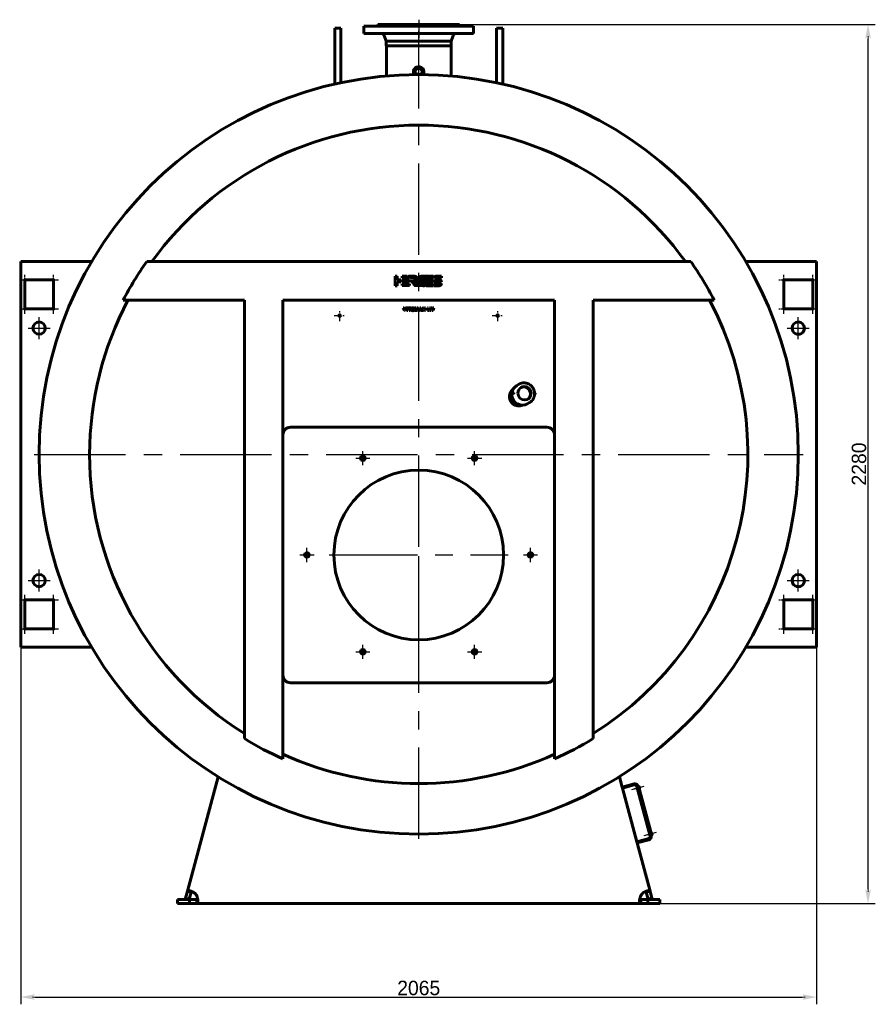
# Model space of a CAD drawing. Header units: millimetres. Extents: x 0 to 4976, y -187 to 841.
# Tile 4 of 6: x 2638 to 2934, y -187 to 154. Entities that reach past the tile are written whole.
import ezdxf

# ---------------------------------------------------------------- set-up
doc = ezdxf.new("R2010")
doc.units = ezdxf.units.MM
for name, pattern in [('CENTER_per1_scale0.019685', [1, 0.625, -0.125, 0.125, -0.125]), ('CENTER_per1_scale0.029528', [1.5, 0.9375, -0.1875, 0.1875, -0.1875]), ('CENTER_per1_scale0.078740', [4, 2.5, -0.5, 0.5, -0.5]), ('CENTER_per1_scale0.163386', [8.3, 5.1875, -1.0375, 1.0375, -1.0375]), ('CENTER_per1_scale0.236220', [12, 7.5, -1.5, 1.5, -1.5]), ('CENTER_per1_scale0.393701', [20, 12.5, -2.5, 2.5, -2.5]), ('CENTER_per1_scale0.629921', [32, 20, -4, 4, -4]), ('CENTER_per27_scale0.994347', [50.512821, 31.570513, -6.314103, 6.314103, -6.314103]), ('CENTER_per3_scale0.689565', [35.029906, 21.893691, -4.378738, 4.378738, -4.378738]), ('CENTER_per9_scale0.962380', [48.888889, 30.555556, -6.111111, 6.111111, -6.111111])]:
    doc.linetypes.add(name, pattern=pattern)
doc.styles.add('TextStyle_1', font='T-FLEX Type A.TTF', dxfattribs={"height": 5})
doc.dimstyles.new('DIM_ST_2', dxfattribs={"dimtxt": 5, "dimasz": 5, "dimexe": 2.5, "dimexo": 0, "dimtad": 1, "dimlfac": 7.5, "dimrnd": 0.01, "dimdsep": 46, "dimtxsty": 'TextStyle_1', "dimblk": 'Arrow_3_C7_Status', "dimcen": 0.09, "dimclrd": 7, "dimclre": 7, "dimclrt": 7, "dimazin": 0, "dimtfac": 1, "dimtdec": 0, "dimtmove": 0, "dimatfit": 0, "dimldrblk": 'NONE', "dimfxl": 1, "dimtvp": 1, "dimtolj": 1, "dimarcsym": 0})

# ---------------------------------------------------------------- blocks, each defined once
blk = doc.blocks.new('Arrow_3_C7_Status')
at = {"color": 7, "linetype": 'Continuous', "lineweight": 0}
blk.add_line((-1, 0), (-0.8, 0), dxfattribs=at)
at = {"color": 7}
blk.add_solid([(-1, -0.2), (0, 0), (-0.8, 0), (-1, 0.2)], dxfattribs=at)
blk = doc.blocks.new('*D9')
at = {"color": 7, "lineweight": -2}
for p, q in [((-137.67, -60.13), (-137.67, -186.86)), ((137.67, -60.13), (137.67, -186.86)), ((-132.67, -184.36), (132.67, -184.36))]:
    blk.add_line(p, q, dxfattribs=at)
at = {"layer": 'Defpoints', "color": 0}
for p in [(-137.67, -60.13), (137.67, -60.13), (137.67, -184.36)]:
    blk.add_point(p, dxfattribs=at)
at = {"color": 7, "lineweight": -2, "xscale": 5, "yscale": 5, "zscale": 5}
for p, rotation in [((-137.67, -184.36), 180), ((137.67, -184.36), 360)]:
    blk.add_blockref('Arrow_3_C7_Status', p, dxfattribs=dict(at, rotation=rotation))
at = {"color": 7, "insert": (0, -181.24), "char_height": 5, "attachment_point": 5, "style": 'TextStyle_1'}
blk.add_mtext('\\A1;2065{\\H0.5x;\\S^ ;}', dxfattribs=at)
blk = doc.blocks.new('_None')
blk = doc.blocks.new('*D10')
at = {"color": 7, "lineweight": -2}
for p, q in [((14.13, 152), (157.98, 152)), ((155.48, -147), (155.48, 147)), ((76.8, -152), (157.98, -152))]:
    blk.add_line(p, q, dxfattribs=at)
at = {"layer": 'Defpoints', "color": 0}
for p in [(14.13, 152), (155.48, 152), (76.8, -152)]:
    blk.add_point(p, dxfattribs=at)
at = {"color": 7, "lineweight": -2, "xscale": 5, "yscale": 5, "zscale": 5}
for p, rotation in [((155.48, 152), 90), ((155.48, -152), 270)]:
    blk.add_blockref('Arrow_3_C7_Status', p, dxfattribs=dict(at, rotation=rotation))
at = {"color": 7, "insert": (152.35, 0), "char_height": 5, "attachment_point": 5, "rotation": 90, "style": 'TextStyle_1'}
blk.add_mtext('\\A1;2280{\\H0.5x;\\S^ ;}', dxfattribs=at)
blk = doc.blocks.new('Проекция_2')
at = {"color": 7, "linetype": 'CENTER_per1_scale0.029528', "lineweight": 25}
blk.add_line((0, 153.6667), (0, 150.1333), dxfattribs=at)
at = {"color": 7, "linetype": 'CENTER_per1_scale0.393701', "lineweight": 25}
blk.add_line((0, 153.2667), (0, 147.2667), dxfattribs=at)
at = {"color": 7, "linetype": 'Continuous', "lineweight": 60}
for p, q in [((-29.0667, 143.2075), (-29.0667, 150.7267)), ((-26.9333, 150.7267), (-29.0667, 150.7267)), ((-26.9333, 143.2075), (-26.9333, 150.7267)), ((-19, 151.4667), (-19, 151.4667)), ((-19, 151.4667), (-19, 148.9333)), ((0, 151.4667), (-19, 151.4667)), ((-19, 151.4667), (-19, 148.9333)), ((-14.3333, 151.6), (-14.3333, 151.4667)), ((-14.3333, 151.6), (-14.3333, 151.6)), ((-14.3333, 151.6), (0, 151.6)), ((-14.3333, 151.6), (-14.3333, 151.4667)), ((-14.1333, 152), (-14.1333, 152)), ((-14.1333, 152), (-14.1333, 151.8)), ((-14.1333, 152), (0, 152)), ((-14.1333, 152), (-14.1333, 151.8)), ((0, 152), (14.1333, 152)), ((0, 151.6), (14.3333, 151.6)), ((0, 151.4667), (19, 151.4667)), ((14.1333, 151.8), (14.1333, 152)), ((14.3333, 151.4667), (14.3333, 151.6)), ((19, 148.9333), (19, 151.4667)), ((26.9333, 143.2075), (26.9333, 150.7267)), ((29.0667, 150.7267), (26.9333, 150.7267)), ((29.0667, 143.2075), (29.0667, 150.7267)), ((-19, 148.9333), (-19, 148.9333)), ((0, 148.9333), (-19, 148.9333)), ((-11.9428, 148.2002), (-11.22, 146.2667)), ((-11.9428, 148.2002), (-11.22, 146.2667)), ((0, 148.9333), (19, 148.9333)), ((11.22, 146.2667), (11.9428, 148.2002)), ((-29.0667, 131.4098), (-29.0667, 143.2075)), ((-26.9333, 131.8753), (-26.9333, 143.2075)), ((-11.22, 146.2667), (-11.22, 144.6667)), ((-11.22, 146.2667), (-11.22, 146.2667)), ((-11.22, 146.2667), (-11.22, 144.6667)), ((-11.22, 146.2667), (0, 146.2667)), ((-11.22, 144.6667), (-11.22, 144.6667)), ((-11.22, 144.6667), (0, 144.6667)), ((-11.2, 144.6667), (-11.2, 134.1883)), ((-11.2, 144.6667), (-11.2, 134.1883)), ((0, 146.2667), (11.22, 146.2667)), ((0, 144.6667), (11.22, 144.6667)), ((11.2, 134.1882), (11.2, 144.6667)), ((11.22, 144.6667), (11.22, 146.2667)), ((26.9333, 131.8753), (26.9333, 143.2075)), ((29.0667, 131.4098), (29.0667, 143.2075)), ((-1.8, 135.8153), (-1.8, 134.6543)), ((1.2098, 134.6611), (0.4371, 134.6659)), ((1.8, 134.6543), (1.8, 135.8153)), ((-137.6667, 70), (-113.1548, 70)), ((-137.6667, 70), (-137.6667, 66.8)), ((94.1134, 70), (-94.1134, 70)), ((113.1548, 70), (137.6667, 70)), ((137.6667, 66.8), (137.6667, 70)), ((-137.6667, 66.8), (-137.6667, -60.1333)), ((-8.0941, 61.6801), (-8.0941, 65.0139)), ((-8.0941, 65.0139), (-7.4265, 65.0117)), ((-7.4265, 65.0117), (-7.4265, 63.6808)), ((-5.6959, 65.0135), (-3.9476, 65.0135)), ((-5.6959, 64.3478), (-5.6959, 65.0135)), ((-3.9476, 65.0135), (-3.3937, 64.3592)), ((-2.9301, 64.364), (-3.4799, 65.0135)), ((-3.4799, 65.0135), (-1.8018, 65.0135)), ((1.5153, 65.0077), (2.2664, 65.0077)), ((3.8065, 65.0077), (5.0691, 65.0077)), ((5.0691, 65.0077), (5.0691, 64.34)), ((6.2255, 65.0068), (7.9058, 65.0068)), ((7.9058, 65.0068), (7.9058, 64.34)), ((137.6667, -60.1333), (137.6667, 66.8)), ((-136.3333, 63.6667), (-126.3333, 63.6667)), ((-136.3333, 53.6667), (-136.3333, 63.6667)), ((-126.3333, 63.6667), (-126.3333, 53.6667)), ((-7.4265, 61.6801), (-8.0941, 61.6801)), ((-7.4265, 63.6808), (-6.1096, 63.6808)), ((-6.1096, 63.0142), (-7.4265, 63.0142)), ((-7.4265, 63.0142), (-7.4265, 61.6801)), ((-6.1096, 63.6808), (-6.1096, 63.0142)), ((-3.3937, 64.3592), (-5.6959, 64.3478)), ((-5.6959, 63.0142), (-5.6959, 63.6799)), ((-5.6959, 63.6799), (-3.1832, 63.6799)), ((-3.1849, 63.0142), (-5.6959, 63.0142)), ((-5.6959, 61.6805), (-5.6959, 62.3463)), ((-5.6959, 62.3463), (-3.1832, 62.3463)), ((-3.1849, 61.6805), (-5.6959, 61.6805)), ((-3.1832, 63.6799), (-3.1849, 63.0142)), ((-3.1832, 62.3463), (-3.1849, 61.6805)), ((-1.6728, 64.364), (-2.9301, 64.364)), ((-1.6728, 64.3633), (-1.6728, 64.364)), ((-1.0928, 62.8066), (-1.5399, 63.3348)), ((5.0674, 61.6752), (2.5564, 61.6752)), ((2.7865, 62.3429), (5.0691, 62.3429)), ((3.0402, 63.0025), (3.2922, 63.6701)), ((5.0674, 63.0025), (3.0402, 63.0025)), ((3.2922, 63.6701), (5.0691, 63.6701)), ((5.0691, 64.34), (3.5458, 64.34)), ((5.0691, 63.6701), (5.0674, 63.0025)), ((5.0691, 62.3429), (5.0674, 61.6752)), ((5.3822, 62.3428), (7.8768, 62.3428)), ((5.3822, 61.6752), (5.3822, 62.3428)), ((7.0625, 61.6752), (5.3822, 61.6752)), ((5.4098, 63.6799), (6.2869, 63.6799)), ((7.9058, 64.34), (5.4114, 64.34)), ((6.9788, 63.0032), (6.2255, 63.0032)), ((6.2869, 63.6799), (6.3092, 63.6787)), ((6.3092, 63.6787), (7.0625, 63.6787)), ((6.993, 63.0025), (6.9788, 63.0032)), ((7.8781, 63.0025), (6.993, 63.0025)), ((126.3333, 63.6667), (136.3333, 63.6667)), ((126.3333, 53.6667), (126.3333, 63.6667)), ((136.3333, 63.6667), (136.3333, 53.6667)), ((-60.3333, 56.6667), (-102.2611, 56.6667)), ((-60.3333, -94.9604), (-60.3333, 56.6667)), ((-47, -101.9889), (-47, 56.6667)), ((47, 56.6667), (-47, 56.6667)), ((47, -101.9889), (47, 56.6667)), ((102.2611, 56.6667), (60.3333, 56.6667)), ((60.3333, -94.9604), (60.3333, 56.6667)), ((-126.3333, 53.6667), (-136.3333, 53.6667)), ((-5.3576, 53.9717), (-5.0367, 53.9717)), ((-4.9705, 53.0528), (-5.3576, 53.9717)), ((-5.0367, 53.9717), (-4.8562, 53.524)), ((-4.6372, 53.0528), (-4.9705, 53.0528)), ((-4.8562, 53.524), (-4.8307, 53.4565)), ((-4.8307, 53.4565), (-4.7997, 53.3669)), ((-4.7997, 53.3669), (-4.7756, 53.4407)), ((-4.7756, 53.4407), (-4.746, 53.5226)), ((-4.746, 53.5226), (-4.5669, 53.9717)), ((-4.2459, 53.9717), (-4.6372, 53.0528)), ((-4.5669, 53.9717), (-4.2459, 53.9717)), ((-4.1026, 53.0528), (-4.1026, 53.9717)), ((-4.1026, 53.9717), (-3.8065, 53.9717)), ((-3.8065, 53.0528), (-4.1026, 53.0528)), ((-3.8065, 53.9717), (-3.8065, 53.0528)), ((-3.6384, 53.7306), (-3.6384, 53.9717)), ((-3.6384, 53.9717), (-2.6934, 53.9717)), ((-3.3174, 53.7306), (-3.6384, 53.7306)), ((-3.3174, 53.0528), (-3.3174, 53.7306)), ((-3.0116, 53.0528), (-3.3174, 53.0528)), ((-3.0116, 53.7306), (-3.0116, 53.0528)), ((-2.6934, 53.7306), (-3.0116, 53.7306)), ((-2.6934, 53.9717), (-2.6934, 53.7306)), ((-1.3296, 53.9717), (-0.9191, 53.9717)), ((-1.3296, 53.0528), (-1.3296, 53.9717)), ((-1.0472, 53.0528), (-1.3296, 53.0528)), ((-1.021, 53.524), (-1.0554, 53.6521)), ((-1.0554, 53.6521), (-1.0486, 53.5185)), ((-1.0486, 53.5185), (-1.0472, 53.0528)), ((-0.8654, 53.0528), (-1.021, 53.524)), ((-0.9191, 53.9717), (-0.7772, 53.5281)), ((-0.645, 53.0528), (-0.8654, 53.0528)), ((-0.7303, 53.5267), (-0.594, 53.9717)), ((-0.4934, 53.524), (-0.645, 53.0528)), ((-0.594, 53.9717), (-0.1807, 53.9717)), ((-0.4562, 53.6549), (-0.4934, 53.524)), ((-0.4645, 53.5199), (-0.4562, 53.6549)), ((-0.4645, 53.0528), (-0.4645, 53.5199)), ((-0.1807, 53.0528), (-0.4645, 53.0528)), ((-0.1807, 53.9717), (-0.1807, 53.0528)), ((-0.0457, 53.0529), (0.3896, 53.9717)), ((0.2863, 53.0529), (-0.0457, 53.0529)), ((0.3593, 53.2209), (0.2863, 53.0529)), ((0.7795, 53.2209), (0.3593, 53.2209)), ((0.3896, 53.9717), (0.7574, 53.9717)), ((0.4489, 53.4317), (0.5701, 53.7306)), ((0.6913, 53.4317), (0.4489, 53.4317)), ((0.5701, 53.7306), (0.6913, 53.4317)), ((0.7574, 53.9717), (1.1928, 53.0529)), ((0.858, 53.0529), (0.7795, 53.2209)), ((1.1928, 53.0529), (0.858, 53.0529)), ((1.2341, 53.0528), (1.606, 53.535)), ((1.6032, 53.0528), (1.2341, 53.0528)), ((1.606, 53.535), (1.2795, 53.9717)), ((1.2795, 53.9717), (1.6529, 53.9717)), ((1.814, 53.3462), (1.6032, 53.0528)), ((1.6529, 53.9717), (1.814, 53.7196)), ((1.814, 53.7196), (1.9862, 53.9717)), ((2.0331, 53.0528), (1.814, 53.3462)), ((1.9862, 53.9717), (2.3568, 53.9717)), ((2.3568, 53.9717), (2.0207, 53.535)), ((2.0207, 53.535), (2.3926, 53.0528)), ((2.3926, 53.0528), (2.0331, 53.0528)), ((3.0029, 53.9717), (3.2991, 53.9717)), ((3.0029, 53.0528), (3.0029, 53.9717)), ((3.7289, 53.0528), (3.0029, 53.0528)), ((3.2991, 53.9717), (3.2991, 53.2801)), ((3.2991, 53.2801), (3.7289, 53.2801)), ((3.7289, 53.2801), (3.7289, 53.0528)), ((3.9961, 53.0528), (3.7729, 53.9717)), ((3.7729, 53.9717), (4.0912, 53.9717)), ((4.3529, 53.0528), (3.9961, 53.0528)), ((4.0912, 53.9717), (4.1724, 53.535)), ((4.1724, 53.535), (4.1876, 53.4468)), ((4.1876, 53.4468), (4.1986, 53.3683)), ((4.1986, 53.3683), (4.2096, 53.4344)), ((4.2096, 53.4344), (4.2234, 53.5047)), ((4.2234, 53.5047), (4.335, 53.9717)), ((4.335, 53.9717), (4.6711, 53.9717)), ((4.4604, 53.4634), (4.3529, 53.0528)), ((4.4976, 53.6673), (4.4845, 53.5646)), ((4.5134, 53.5653), (4.4976, 53.6673)), ((4.6422, 53.0528), (4.5375, 53.4661)), ((4.9962, 53.0528), (4.6422, 53.0528)), ((4.6711, 53.9717), (4.7276, 53.7114)), ((4.7965, 53.3724), (4.813, 53.4868)), ((4.813, 53.4868), (4.9026, 53.9717)), ((4.9026, 53.9717), (5.218, 53.9717)), ((5.218, 53.9717), (4.9962, 53.0528)), ((136.3333, 53.6667), (126.3333, 53.6667)), ((34.6764, 27.5877), (33.9293, 27.1563)), ((32.7391, 24.6239), (32.0264, 24.2124)), ((32.856, 24.6337), (32.7717, 24.6328)), ((32.9466, 24.4293), (32.9537, 24.2766)), ((40.0862, 24.0885), (40.2114, 24.1608)), ((40.1014, 24.5512), (40.1086, 24.3971)), ((40.1711, 24.6066), (40.1064, 24.608)), ((40.1759, 24.1525), (40.1196, 24.1617)), ((32.1385, 23.771), (32.0738, 23.7672)), ((37.5959, 20.8055), (38.3431, 21.2368)), ((-44.3333, 12.7333), (44.3333, 12.7333)), ((-136.3333, -47), (-126.3333, -47)), ((-136.3333, -57), (-136.3333, -47)), ((-126.3333, -47), (-126.3333, -57)), ((126.3333, -47), (136.3333, -47)), ((126.3333, -57), (126.3333, -47)), ((136.3333, -47), (136.3333, -57)), ((-126.3333, -57), (-136.3333, -57)), ((136.3333, -57), (126.3333, -57)), ((-137.6667, -60.1333), (-137.6667, -63.3333)), ((137.6667, -63.3333), (137.6667, -60.1333)), ((-113.1548, -63.3333), (-137.6667, -63.3333)), ((137.6667, -63.3333), (113.1548, -63.3333)), ((44.3333, -75.6667), (-44.3333, -75.6667)), ((-80.0338, -147.7807), (-69.4164, -108.1557)), ((69.4164, -108.1557), (70.3741, -111.7299)), ((74.4953, -110.6256), (70.3741, -111.7299)), ((70.4776, -112.1163), (70.3741, -111.7299)), ((74.5989, -111.012), (70.4776, -112.1163)), ((70.4776, -112.1163), (75.4469, -130.6621)), ((75.5327, -111.9213), (75.1463, -112.0248)), ((75.1463, -112.0248), (75.2568, -112.4369)), ((75.6431, -112.3334), (75.2568, -112.4369)), ((80.0396, -128.7413), (75.4154, -111.4834)), ((80.426, -128.6378), (75.8017, -111.3799)), ((75.8362, -111.5087), (76.0938, -111.4396)), ((75.8362, -111.5087), (80.3915, -128.509)), ((80.649, -128.4399), (76.0938, -111.4396)), ((76.1583, -111.5259), (76.1197, -111.5362)), ((76.2563, -111.5825), (76.4392, -112.265)), ((76.3827, -112.363), (76.344, -112.3734)), ((79.8118, -127.8913), (79.4255, -127.9948)), ((79.4255, -127.9948), (79.5359, -128.4069)), ((79.9223, -128.3034), (79.5359, -128.4069)), ((80.649, -128.4399), (80.3915, -128.509)), ((80.4375, -127.4959), (80.3988, -127.5062)), ((80.5355, -127.5524), (80.7184, -128.235)), ((80.6618, -128.333), (80.6232, -128.3434)), ((75.4469, -130.6621), (79.5682, -129.5578)), ((75.4469, -130.6621), (75.5504, -131.0484)), ((75.5504, -131.0484), (79.6717, -129.9441)), ((75.5504, -131.0484), (80.0338, -147.7807)), ((-80.6801, -150.1928), (-80.0338, -147.7807)), ((-78.7459, -148.1257), (-80.0338, -147.7807)), ((-79.3922, -150.5379), (-78.7459, -148.1257)), ((-78.7412, -148.1082), (-78.7459, -148.1257)), ((78.7459, -148.1257), (80.0338, -147.7807)), ((78.7459, -148.1257), (79.3922, -150.5379)), ((80.0338, -147.7807), (80.6801, -150.1928)), ((-83.4667, -150.6667), (-79.2934, -150.6667)), ((-83.4667, -152), (-83.4667, -150.6667)), ((-83.4667, -152), (-79.2934, -152)), ((-79.3922, -150.5379), (-80.6801, -150.1928)), ((-79.2934, -150.6667), (-76.7962, -150.6667)), ((-79.2934, -150.6667), (-79.2934, -152)), ((-79.2934, -152), (-76.7962, -152)), ((-76.7962, -150.6667), (-76.7962, -152)), ((76.7962, -152), (-76.7962, -152)), ((76.7962, -150.6667), (79.2934, -150.6667)), ((76.7962, -150.6667), (76.7962, -152)), ((76.7962, -152), (79.2934, -152)), ((83.4667, -150.6667), (79.2934, -150.6667)), ((79.2934, -150.6667), (79.2934, -152)), ((83.4667, -152), (79.2934, -152)), ((79.3922, -150.5379), (80.6801, -150.1928)), ((83.4667, -150.6667), (83.4667, -152))]:
    blk.add_line(p, q, dxfattribs=at)
at = {"color": 7, "linetype": 'CENTER_per3_scale0.689565', "lineweight": 25}
blk.add_line((0, 132.5216), (0, 149.8669), dxfattribs=at)
at = {"color": 7, "linetype": 'CENTER_per27_scale0.994347', "lineweight": 25}
for p, q in [((0, -129.6667), (0, 136.3333)), ((-133, 3.3333), (133, 3.3333))]:
    blk.add_line(p, q, dxfattribs=at)
at = {"color": 7, "linetype": 'CENTER_per1_scale0.019685', "lineweight": 25}
for p, q in [((-136.3333, 61.9333), (-136.3333, 65.4)), ((-126.3333, 61.9333), (-126.3333, 65.4)), ((126.3333, 61.9333), (126.3333, 65.4)), ((136.3333, 61.9333), (136.3333, 65.4)), ((-138.0667, 63.6667), (-134.6, 63.6667)), ((-128.0667, 63.6667), (-124.6, 63.6667)), ((124.6, 63.6667), (128.0667, 63.6667)), ((134.6, 63.6667), (138.0667, 63.6667)), ((-136.3333, 51.9333), (-136.3333, 55.4)), ((-126.3333, 51.9333), (-126.3333, 55.4)), ((126.3333, 51.9333), (126.3333, 55.4)), ((136.3333, 51.9333), (136.3333, 55.4)), ((-138.0667, 53.6667), (-134.6, 53.6667)), ((-128.0667, 53.6667), (-124.6, 53.6667)), ((124.6, 53.6667), (128.0667, 53.6667)), ((134.6, 53.6667), (138.0667, 53.6667)), ((-138.0667, -47), (-134.6, -47)), ((-136.3333, -48.7333), (-136.3333, -45.2667)), ((-128.0667, -47), (-124.6, -47)), ((-126.3333, -48.7333), (-126.3333, -45.2667)), ((124.6, -47), (128.0667, -47)), ((126.3333, -48.7333), (126.3333, -45.2667)), ((134.6, -47), (138.0667, -47)), ((136.3333, -48.7333), (136.3333, -45.2667)), ((-138.0667, -57), (-134.6, -57)), ((-136.3333, -58.7333), (-136.3333, -55.2667)), ((-128.0667, -57), (-124.6, -57)), ((-126.3333, -58.7333), (-126.3333, -55.2667)), ((124.6, -57), (128.0667, -57)), ((126.3333, -58.7333), (126.3333, -55.2667)), ((134.6, -57), (138.0667, -57)), ((136.3333, -58.7333), (136.3333, -55.2667))]:
    blk.add_line(p, q, dxfattribs=at)
at = {"color": 7, "linetype": 'CENTER_per1_scale0.078740', "lineweight": 25}
for p, q in [((-29.2667, 51.3347), (-25.4, 51.3347)), ((-27.3333, 49.4013), (-27.3333, 53.268)), ((25.4, 51.3347), (29.2667, 51.3347)), ((27.3333, 49.4013), (27.3333, 53.268))]:
    blk.add_line(p, q, dxfattribs=at)
at = {"color": 7, "linetype": 'CENTER_per1_scale0.629921', "lineweight": 25}
for p, q in [((-131.3333, 43.2), (-131.3333, 50.8)), ((131.3333, 43.2), (131.3333, 50.8)), ((-135.1333, 47), (-127.5333, 47)), ((127.5333, 47), (135.1333, 47)), ((-131.3333, -44.1333), (-131.3333, -36.5333)), ((131.3333, -44.1333), (131.3333, -36.5333)), ((-135.1333, -40.3333), (-127.5333, -40.3333)), ((127.5333, -40.3333), (135.1333, -40.3333))]:
    blk.add_line(p, q, dxfattribs=at)
at = {"color": 7, "linetype": 'CENTER_per1_scale0.236220', "lineweight": 25}
for p, q in [((-19.3333, -0.447), (-19.3333, 4.4863)), ((19.3333, -0.447), (19.3333, 4.4863)), ((-21.8, 2.0196), (-16.8667, 2.0196)), ((16.8667, 2.0196), (21.8, 2.0196)), ((-38.6667, -33.9333), (-38.6667, -29)), ((38.6667, -33.9333), (38.6667, -29)), ((-41.1333, -31.4667), (-36.2, -31.4667)), ((36.2, -31.4667), (41.1333, -31.4667)), ((-19.3333, -67.4196), (-19.3333, -62.4863)), ((19.3333, -67.4196), (19.3333, -62.4863)), ((-21.8, -64.953), (-16.8667, -64.953)), ((16.8667, -64.953), (21.8, -64.953))]:
    blk.add_line(p, q, dxfattribs=at)
at = {"color": 7, "linetype": 'CENTER_per9_scale0.962380', "lineweight": 25}
for p, q in [((0, -62.4667), (0, -0.4667)), ((-31, -31.4667), (31, -31.4667))]:
    blk.add_line(p, q, dxfattribs=at)
at = {"color": 7, "linetype": 'CENTER_per1_scale0.163386', "lineweight": 25}
for p, q in [((77.8804, -111.5131), (73.5917, -112.6622)), ((82.1595, -127.4831), (77.8708, -128.6322))]:
    blk.add_line(p, q, dxfattribs=at)
at = {"color": 7, "lineweight": 60, "flags": 128}
for points in [[(-1.8018, 65.0135), (-1.6988, 65.0112), (-1.6003, 65.0044), (-1.5063, 64.9932), (-1.4168, 64.9777), (-1.3318, 64.9582), (-1.2512, 64.9348), (-1.1749, 64.9075), (-1.1031, 64.8767), (-1.0142, 64.8301), (-0.9331, 64.7777), (-0.8596, 64.7198), (-0.7938, 64.6568), (-0.7356, 64.589), (-0.685, 64.5167), (-0.6419, 64.4404), (-0.6064, 64.3602), (-0.5782, 64.2768), (-0.5575, 64.1902), (-0.5442, 64.101), (-0.5381, 64.0095), (-0.5394, 63.9159), (-0.5478, 63.8208), (-0.5635, 63.7243), (-0.5863, 63.6269), (-0.6163, 63.529), (-0.6533, 63.4308)], [(0.0455, 64.2334), (0.0974, 64.3424), (0.1557, 64.4434), (0.2202, 64.5363), (0.2909, 64.6212), (0.3679, 64.698), (0.4511, 64.7667), (0.5404, 64.8271), (0.6359, 64.8794), (0.7375, 64.9233), (0.8452, 64.959), (0.959, 64.9863), (1.0789, 65.0052)], [(1.0789, 65.0052), (1.1173, 65.0084), (1.1467, 65.0074), (1.1676, 65.0017), (1.175, 64.9971), (1.1806, 64.9911), (1.1844, 64.9838), (1.1864, 64.975), (1.1856, 64.9531), (1.1787, 64.925), (1.1664, 64.8902)], [(1.433, 64.9604), (1.4388, 64.9738), (1.4464, 64.9845), (1.4557, 64.9928), (1.4662, 64.999), (1.49, 65.006), (1.5153, 65.0077)], [(2.2664, 65.0077), (2.2872, 65.0064), (2.3024, 65.0025), (2.3124, 64.9962), (2.3158, 64.9921), (2.318, 64.9875), (2.3198, 64.9766), (2.3182, 64.9636), (2.314, 64.9486), (2.3078, 64.9316)], [(2.5556, 64.9545), (2.5615, 64.9681), (2.5694, 64.9794), (2.579, 64.9886), (2.5898, 64.9957), (2.6142, 65.0047), (2.6398, 65.0077)], [(3.3868, 65.0077), (3.4078, 65.0064), (3.4231, 65.0019), (3.4336, 64.9946), (3.4371, 64.99), (3.4396, 64.9848), (3.4417, 64.9727), (3.4406, 64.9587), (3.4304, 64.9257)], [(5.4114, 64.34), (5.4296, 64.4204), (5.4522, 64.4958), (5.4791, 64.5659), (5.5104, 64.631), (5.5461, 64.6908), (5.5862, 64.7455), (5.6306, 64.7951), (5.6794, 64.8394), (5.7325, 64.8786), (5.79, 64.9125), (5.8517, 64.9413), (5.9179, 64.9649), (5.9883, 64.9832), (6.0631, 64.9963), (6.1421, 65.0042), (6.2255, 65.0068)], [(-2.4947, 63.1432), (-2.5111, 63.1589), (-2.5247, 63.1767), (-2.5321, 63.1967), (-2.5323, 63.2077), (-2.5298, 63.2192)], [(-2.5298, 63.2192), (-2.523, 63.2327), (-2.5143, 63.2414), (-2.5039, 63.2463), (-2.4924, 63.2484), (-2.4676, 63.2475), (-2.4433, 63.2459)], [(-1.7956, 63.2471), (-1.763, 63.249), (-1.7327, 63.2472), (-1.7045, 63.2413), (-1.6785, 63.2312), (-1.6546, 63.2168), (-1.6327, 63.1977), (-1.6129, 63.1739), (-1.5951, 63.1452)], [(-1.5399, 63.3348), (-1.5122, 63.3698), (-1.4806, 63.4109), (-1.4465, 63.4571), (-1.411, 63.5072), (-1.3755, 63.5601), (-1.3412, 63.6147), (-1.3124, 63.6644), (-1.2866, 63.7138), (-1.2647, 63.7621), (-1.2475, 63.8084), (-1.2361, 63.852), (-1.2317, 63.8857), (-1.2324, 63.9164)], [(-1.1128, 61.6813), (-1.1472, 61.6814), (-1.1781, 61.6849), (-1.206, 61.6917), (-1.2433, 61.7075), (-1.2763, 61.7295), (-1.3065, 61.7568), (-1.3355, 61.7887), (-1.3646, 61.8244), (-1.3953, 61.8633)], [(-0.2056, 61.7435), (-0.23, 61.772), (-0.2598, 61.8059), (-0.294, 61.8441), (-0.3316, 61.886), (-0.3714, 61.9307), (-0.4127, 61.9773), (-0.4542, 62.025), (-0.495, 62.073), (-0.534, 62.1205), (-0.5704, 62.1666), (-0.6029, 62.2105), (-0.6307, 62.2513), (-0.6527, 62.2882), (-0.6679, 62.3205), (-0.6727, 62.3346), (-0.6753, 62.3472), (-0.6757, 62.3582), (-0.6738, 62.3675)], [(-0.0337, 61.7847), (-0.0512, 61.7468), (-0.0693, 61.7178), (-0.0882, 61.6979), (-0.1081, 61.6873), (-0.1187, 61.6856), (-0.1296, 61.6863), (-0.1527, 61.6952), (-0.1693, 61.7067), (-0.1869, 61.7228), (-0.2056, 61.7435)], [(0.3068, 61.6818), (0.2771, 61.6828), (0.2541, 61.6871), (0.2372, 61.6948), (0.231, 61.6999), (0.2262, 61.706), (0.2207, 61.7209), (0.2205, 61.7398), (0.2251, 61.7627), (0.2343, 61.7898)], [(1.1145, 61.8463), (1.0963, 61.8066), (1.0768, 61.773), (1.0561, 61.7452), (1.0341, 61.723), (1.0107, 61.706), (0.9859, 61.694), (0.9597, 61.6865), (0.932, 61.6834)], [(1.4294, 61.6758), (1.3998, 61.6777), (1.3767, 61.6823), (1.3598, 61.69), (1.3536, 61.6951), (1.3488, 61.7011), (1.3454, 61.7079), (1.3434, 61.7157), (1.3431, 61.7342), (1.3478, 61.7568), (1.357, 61.7839)], [(2.2372, 61.8403), (2.219, 61.8006), (2.1995, 61.767), (2.1788, 61.7393), (2.1567, 61.717), (2.1333, 61.7001), (2.1086, 61.688), (2.0824, 61.6805), (2.0547, 61.6774)], [(6.2255, 63.0032), (6.1415, 63.0059), (6.062, 63.0139), (5.9868, 63.0272), (5.9159, 63.0458), (5.8495, 63.0697), (5.7875, 63.0989), (5.7298, 63.1334), (5.6766, 63.1732), (5.6278, 63.2182), (5.5833, 63.2684), (5.5434, 63.3239), (5.5078, 63.3847), (5.4766, 63.4507), (5.4499, 63.5219), (5.4276, 63.5983), (5.4098, 63.6799)], [(7.0625, 63.6787), (7.1464, 63.6761), (7.226, 63.6681), (7.3012, 63.6548), (7.372, 63.6362), (7.4384, 63.6123), (7.5004, 63.5831), (7.5581, 63.5486), (7.6113, 63.5089), (7.6601, 63.4639), (7.7046, 63.4137), (7.7446, 63.3582), (7.7801, 63.2975), (7.8113, 63.2316), (7.838, 63.1604), (7.8603, 63.084), (7.8781, 63.0025)], [(7.8768, 62.3428), (7.8586, 62.2623), (7.8361, 62.1869), (7.8091, 62.1166), (7.7778, 62.0515), (7.7421, 61.9916), (7.7021, 61.9368), (7.6577, 61.8872), (7.6089, 61.8428), (7.5558, 61.8036), (7.4983, 61.7696), (7.4365, 61.7408), (7.3703, 61.7172), (7.2999, 61.6988), (7.2251, 61.6857), (7.1459, 61.6778), (7.0625, 61.6752)], [(-2.5942, 53.5226), (-2.5926, 53.585), (-2.5877, 53.6418), (-2.5795, 53.6932), (-2.568, 53.7391), (-2.5533, 53.7795), (-2.5353, 53.8144), (-2.5141, 53.8438), (-2.4895, 53.8677)], [(-2.4613, 53.1486), (-2.4924, 53.1811), (-2.5194, 53.2177), (-2.5423, 53.2583), (-2.561, 53.3031), (-2.5794, 53.369), (-2.5905, 53.4422), (-2.5942, 53.5226)], [(-2.4895, 53.8677), (-2.4379, 53.9062), (-2.3876, 53.9371), (-2.3387, 53.9603), (-2.2912, 53.9758)], [(-2.0528, 53.0267), (-2.1407, 53.0301), (-2.2207, 53.0402), (-2.2927, 53.0571), (-2.3415, 53.0743), (-2.3859, 53.0952), (-2.4258, 53.12), (-2.4613, 53.1486)], [(-2.287, 53.5336), (-2.2835, 53.5889), (-2.2731, 53.6361), (-2.2556, 53.6753), (-2.2312, 53.7065)], [(-2.2333, 53.3291), (-2.2459, 53.3457), (-2.2568, 53.3648), (-2.266, 53.3865), (-2.2736, 53.4108), (-2.281, 53.4472), (-2.2855, 53.4881), (-2.287, 53.5336)], [(-2.0528, 53.2677), (-2.093, 53.2694), (-2.1292, 53.2745), (-2.1613, 53.2831), (-2.1827, 53.2917), (-2.2019, 53.3022), (-2.2187, 53.3147), (-2.2333, 53.3291)], [(-2.2312, 53.7065), (-2.2162, 53.7192), (-2.1992, 53.7303), (-2.18, 53.7396), (-2.1587, 53.7473), (-2.1271, 53.7549), (-2.0918, 53.7594), (-2.0528, 53.7609)], [(-2.0528, 53.7609), (-1.9963, 53.7575), (-1.9479, 53.7473), (-1.9078, 53.7303), (-1.8758, 53.7065)], [(-1.8751, 53.3298), (-1.8899, 53.3152), (-1.9069, 53.3026), (-1.9259, 53.292), (-1.9471, 53.2832), (-1.9786, 53.2746), (-2.0138, 53.2695), (-2.0528, 53.2677)], [(-1.6457, 53.1486), (-1.6812, 53.12), (-1.721, 53.0952), (-1.7653, 53.0743), (-1.814, 53.0571), (-1.8858, 53.0402), (-1.9654, 53.0301), (-2.0528, 53.0267)], [(-1.8758, 53.7065), (-1.8514, 53.6753), (-1.834, 53.6361), (-1.8235, 53.5889), (-1.82, 53.5336)], [(-1.82, 53.5336), (-1.8216, 53.4885), (-1.8261, 53.4479), (-1.8338, 53.4117), (-1.8415, 53.3875), (-1.851, 53.3657), (-1.8622, 53.3465), (-1.8751, 53.3298)], [(-1.6588, 53.9015), (-1.6246, 53.8696), (-1.5949, 53.8333), (-1.5698, 53.7924), (-1.5493, 53.7471), (-1.5333, 53.6974), (-1.5219, 53.6432), (-1.5151, 53.5844), (-1.5128, 53.5213)], [(-1.5128, 53.5213), (-1.5165, 53.4413), (-1.5276, 53.3684), (-1.546, 53.3027), (-1.5647, 53.2581), (-1.5876, 53.2176), (-1.6146, 53.1811), (-1.6457, 53.1486)], [(38.4172, 21.2809), (38.4204, 21.2828), (38.4975, 21.3314), (38.5732, 21.3821), (38.6476, 21.4347), (38.7206, 21.4893), (38.7921, 21.5458), (38.8621, 21.6042), (38.9306, 21.6644), (38.9975, 21.7264), (39.0628, 21.7902), (39.1263, 21.8557), (39.1882, 21.9229), (39.2483, 21.9917), (39.3066, 22.0621), (39.3631, 22.1341), (39.4177, 22.2075), (39.4704, 22.2824), (39.5212, 22.3587), (39.57, 22.4364), (39.6168, 22.5154), (39.6615, 22.5956), (39.7042, 22.677), (39.7447, 22.7595), (39.7832, 22.8431), (39.8195, 22.9278), (39.8536, 23.0134), (39.8855, 23.1), (39.9152, 23.1874), (39.9427, 23.2757), (39.9679, 23.3647), (39.9909, 23.4544), (40.0116, 23.5447), (40.0299, 23.6356), (40.046, 23.727), (40.0597, 23.8188), (40.0711, 23.9111), (40.0801, 24.0037), (40.0868, 24.0965), (40.0912, 24.1896), (40.0932, 24.2828), (40.0928, 24.3761), (40.0901, 24.4694), (40.085, 24.5627), (40.0776, 24.6559), (40.0678, 24.749), (40.0557, 24.8418), (40.0412, 24.9343), (40.0245, 25.0265), (40.0054, 25.1183), (39.984, 25.2097), (39.9603, 25.3005), (39.9344, 25.3907), (39.9062, 25.4803), (39.8757, 25.5692), (39.8431, 25.6573), (39.8082, 25.7447), (39.7712, 25.8311), (39.732, 25.9166), (39.6908, 26.0011), (39.6474, 26.0846), (39.6019, 26.167), (39.5544, 26.2482), (39.505, 26.3282), (39.4535, 26.407), (39.4001, 26.4844), (39.3448, 26.5605), (39.2876, 26.6351), (39.2286, 26.7083), (39.1678, 26.78), (39.1053, 26.8501), (39.0411, 26.9187), (38.9752, 26.9855), (38.9076, 27.0507), (38.8385, 27.1141), (38.7679, 27.1758), (38.6957, 27.2356), (38.6222, 27.2936), (38.5472, 27.3497), (38.4709, 27.4039), (38.3933, 27.456), (38.3145, 27.5062), (38.2345, 27.5543), (38.1533, 27.6004), (38.0711, 27.6444), (37.9878, 27.6862), (37.9036, 27.7259), (37.8185, 27.7634), (37.7325, 27.7987), (37.6457, 27.8318), (37.5581, 27.8626), (37.4699, 27.8911), (37.3811, 27.9174), (37.2916, 27.9413), (37.2017, 27.9629), (37.1113, 27.9822), (37.0205, 27.9992), (36.9294, 28.0138), (36.838, 28.026), (36.7464, 28.0358), (36.6546, 28.0433), (36.5628, 28.0483), (36.4709, 28.051), (36.4267, 28.0514)], [(32.6431, 25.8475), (32.5923, 25.8066), (32.4737, 25.7018), (32.3586, 25.5902), (32.2475, 25.4719), (32.1411, 25.3471), (32.04, 25.2162), (31.9447, 25.0794), (31.8557, 24.9371), (31.7734, 24.7898), (31.6985, 24.638), (31.6312, 24.4822), (31.5719, 24.323), (31.5209, 24.1611), (31.4785, 23.997), (31.4447, 23.8315), (31.4197, 23.6651), (31.4034, 23.4987), (31.3958, 23.3328), (31.3969, 23.168), (31.4063, 23.0051), (31.4239, 22.8445), (31.4493, 22.6869), (31.4823, 22.5327), (31.5223, 22.3824), (31.5691, 22.2363), (31.622, 22.0949), (31.6808, 21.9584), (31.7449, 21.827), (31.8138, 21.701), (31.8885, 21.5784), (31.9702, 21.4572), (32.059, 21.3381), (32.155, 21.2215), (32.2581, 21.1079), (32.3683, 20.9981), (32.4853, 20.8925), (32.6091, 20.7916), (32.7394, 20.6961), (32.8758, 20.6065), (33.0179, 20.5232), (33.1654, 20.4468), (33.3177, 20.3777), (33.4743, 20.3162), (33.6345, 20.2627), (33.7978, 20.2174), (33.9636, 20.1806), (34.1311, 20.1523), (34.2996, 20.1327), (34.4686, 20.1217), (34.6372, 20.1193), (34.805, 20.1252), (34.9711, 20.1394), (35.1351, 20.1615), (35.2963, 20.1912), (35.4543, 20.2283), (35.6085, 20.2721), (35.7586, 20.3225), (35.8211, 20.3467)], [(32.0199, 24.207), (32.0202, 24.212), (32.0279, 24.2877), (32.0402, 24.3667), (32.057, 24.4475), (32.0777, 24.5275), (32.1023, 24.6076), (32.1304, 24.6865), (32.1615, 24.7635), (32.1952, 24.8378), (32.2305, 24.9083), (32.2678, 24.9761), (32.3056, 25.0389), (32.3221, 25.064)], [(32.7613, 24.2509), (32.7647, 24.226), (32.7675, 24.2136), (32.771, 24.2022), (32.7748, 24.1926), (32.7788, 24.1854), (32.7864, 24.1787)], [(40.1062, 24.608), (40.0896, 24.6108), (40.0808, 24.6151)], [(40.1126, 24.1951), (40.0978, 24.1903), (40.091, 24.1854)], [(40.1064, 24.6078), (40.1061, 24.6079)], [(-77.458, -148.4708), (-77.5717, -148.3881), (-77.6873, -148.3085), (-77.8043, -148.2323), (-77.9256, -148.1574), (-78.0475, -148.0861), (-78.1694, -148.0187), (-78.2875, -147.9568), (-78.4048, -147.8987), (-78.5206, -147.8446), (-78.6381, -147.7929), (-78.7533, -147.7456), (-78.8655, -147.7027), (-78.9683, -147.6665), (-79.0679, -147.6344), (-79.1638, -147.6066), (-79.2585, -147.5825), (-79.3488, -147.563), (-79.4342, -147.5483), (-79.5113, -147.5388), (-79.5836, -147.5337), (-79.6509, -147.5331), (-79.7148, -147.5374), (-79.7732, -147.5465), (-79.826, -147.5605), (-79.8769, -147.5815), (-79.9212, -147.6084), (-79.9587, -147.6412), (-79.9906, -147.6813), (-80.0155, -147.7279), (-80.0338, -147.7807)], [(-78.5242, -147.8432), (-78.5582, -147.8565), (-78.5945, -147.8776), (-78.6279, -147.9044), (-78.6575, -147.9364), (-78.685, -147.9759), (-78.7086, -148.0204), (-78.729, -148.0708), (-78.7459, -148.1257)], [(-78.7459, -148.1257), (-78.7279, -148.068)], [(-76.7962, -152), (-76.7448, -151.9966), (-76.6971, -151.9865), (-76.6531, -151.9693), (-76.6117, -151.9442), (-76.574, -151.9115), (-76.5401, -151.8712), (-76.511, -151.8249), (-76.4853, -151.7715), (-76.4632, -151.7111), (-76.444, -151.6416), (-76.4285, -151.5649), (-76.4167, -151.4814), (-76.4089, -151.3978), (-76.4043, -151.3086), (-76.4029, -151.2142), (-76.4047, -151.1119), (-76.4099, -151.0046), (-76.4185, -150.8928), (-76.4298, -150.7819), (-76.4442, -150.6674), (-76.4617, -150.55), (-76.4829, -150.4265), (-76.5075, -150.3005), (-76.5354, -150.1727), (-76.5685, -150.036), (-76.6054, -149.898), (-76.6461, -149.7596), (-76.692, -149.6168), (-76.742, -149.4745), (-76.7962, -149.3333)], [(76.7962, -149.3333), (76.7448, -149.4669), (76.6971, -149.6016), (76.6531, -149.7368), (76.6117, -149.8759), (76.574, -150.0146), (76.5401, -150.1522), (76.511, -150.2837), (76.4853, -150.4134), (76.4632, -150.5405), (76.444, -150.6686), (76.4285, -150.7931), (76.4167, -150.9134), (76.4089, -151.0212), (76.4043, -151.1248), (76.4029, -151.2236), (76.4047, -151.3202), (76.4099, -151.4113), (76.4185, -151.4965), (76.4298, -151.5723), (76.4442, -151.6423), (76.4617, -151.7063), (76.4829, -151.7656), (76.5075, -151.8184), (76.5354, -151.8644), (76.5685, -151.9057), (76.6054, -151.9395), (76.6461, -151.9657), (76.692, -151.9849), (76.742, -151.9962), (76.7962, -152)], [(80.0338, -147.7807), (80.0173, -147.7319), (79.9951, -147.6885), (79.9671, -147.6504), (79.9322, -147.6168), (79.8908, -147.5889), (79.8431, -147.5666), (79.7908, -147.5505), (79.7326, -147.5395), (79.6686, -147.5338), (79.5965, -147.5332), (79.5184, -147.5381), (79.4347, -147.5483), (79.3519, -147.5624), (79.2645, -147.5811), (79.173, -147.6041), (79.0747, -147.6324), (78.9723, -147.6652), (78.8666, -147.7023), (78.7624, -147.742), (78.6556, -147.7855), (78.5467, -147.8328), (78.4329, -147.8853), (78.3175, -147.9416), (78.2013, -148.0016), (78.0778, -148.069), (77.9541, -148.1404), (77.8309, -148.2155), (77.7049, -148.2968), (77.5803, -148.382), (77.458, -148.4708)], [(78.7459, -148.1257), (78.727, -148.0651), (78.7037, -148.0102), (78.6751, -147.9603), (78.641, -147.9175), (78.6022, -147.883), (78.5577, -147.8563), (78.5245, -147.843)], [(-76.7962, -150.6667), (-76.7327, -150.6641), (-76.6736, -150.6558), (-76.6181, -150.641), (-76.5679, -150.6192), (-76.5245, -150.5907), (-76.4872, -150.5546), (-76.4658, -150.5261)], [(76.4658, -150.5255), (76.4876, -150.555), (76.5173, -150.5847), (76.5519, -150.6099), (76.5904, -150.6302), (76.6356, -150.6466), (76.6848, -150.6579), (76.7387, -150.6645), (76.7962, -150.6667)]]:
    blk.add_lwpolyline(points, dxfattribs=at)
at = {"color": 7, "linetype": 'Continuous', "lineweight": 60}
for centre, radius in [((0, 3.3333), 131.3333), ((-27.3333, 51.3347), 0.2667), ((27.3333, 51.3347), 0.2667), ((-131.3333, 47), 2.1333), ((-131.3333, -40.3333), 2.1333)]:
    blk.add_circle(centre, radius, dxfattribs=at)
for centre, radius, start, end in [((-14.3333, 151.8), 0.2, 270, 0), ((14.3333, 151.8), 0.2, 179.999995, 270), ((-13.1917, 147.7333), 1.3333, 20.496222, 64.158067), ((-13.1917, 147.7333), 1.3333, 20.496222, 64.158067), ((13.1917, 147.7333), 1.3333, 115.841933, 159.503778), ((0, 3.3333), 113.8667, 35.836914, 144.163086), ((0, 3.3333), 115.3333, 144.687569, 152.456123), ((0, 3.3333), 115.3333, 27.543877, 35.312431), ((-142.2826, 118.541), 153.1536, 338.248359, 339.493897), ((-244.5807, 156.1546), 262.3721, 338.920678, 339.660888), ((6380.3572, -2403.6031), 6839.0919, 158.84176881, 158.86948274), ((6355.3797, -2393.5145), 6811.1077, 158.84171276, 158.86954056), ((-16.9985, 71.8074), 20.7203, 338.519305, 340.686573), ((3.0133, -87.0971), 152.1053, 89.859309, 90.140691), ((55.9334, 44.2738), 56.0991, 158.309498, 159.041504), ((-136.3333, 63.6667), 0.0667, 0.000019, 180.000019), ((-136.3333, 63.6667), 0.0667, 180.000019, 270), ((-126.3333, 63.6667), 0.0667, 270, 179.999981), ((-35.0389, 34.0771), 43.6344, 39.55323, 41.768901), ((-1.9149, -49.3849), 112.6321, 89.939282, 90.268767), ((-1.6808, 63.9173), 0.4461, 16.136601, 88.979939), ((-23.7902, 43.7609), 29.4682, 37.511875, 41.132571), ((-1.9945, 63.8592), 0.7643, 4.291384, 13.778046), ((-0.8142, 124.8879), 63.2073, 269.729293, 270.270711), ((-2.3836, 64.1824), 1.8865, 313.174248, 336.51951), ((96.1169, 26.1282), 103.3525, 158.365009, 159.473658), ((-0.5156, 61.9076), 0.2263, 270.0192, 296.190847), ((0.5478, 89.666), 27.9852, 269.50648, 270.786649), ((-346.3694, 195.2855), 372.4733, 338.996839, 339.397698), ((1.713, 73.04), 11.3678, 268.570475, 271.722568), ((16.9104, 57.1015), 15.0651, 159.640342, 162.32636), ((126.3333, 63.6667), 0.0667, 0, 179.999981), ((126.3333, 63.6667), 0.0667, 179.999981, 270), ((136.3333, 63.6667), 0.0667, 0.000019, 179.999981), ((136.3333, 63.6667), 0.0667, 270, 0.000019), ((0, 3.3333), 113.8667, 152.070546, 180), ((0, 3.3333), 113.8667, 301.995961, 27.929454), ((-136.3333, 53.6667), 0.0667, 90, 180.000056), ((-136.3333, 53.6667), 0.0667, 180.000056, 0), ((-126.3333, 53.6667), 0.0667, 179.999981, 90), ((-2.0725, 52.9751), 1.0243, 88.900115, 102.326237), ((-2.0302, 52.9776), 1.0219, 77.816628, 91.268546), ((-1.9103, 53.5786), 0.4093, 52.083203, 76.460476), ((-1.8872, 53.2435), 1.146, 7.989823, 14.381898), ((0.3536, 53.2699), 1.114, 166.670951, 173.151921), ((2.9866, 53.868), 1.5283, 344.646027, 348.549764), ((5.9525, 53.863), 1.4696, 191.687843, 195.667233), ((-371.6165, -31.4778), 385.8653, 12.7262, 12.754513), ((0.7972, 52.749), 4.0476, 8.859437, 11.057975), ((126.3333, 53.6667), 0.0667, 90, 179.999981), ((126.3333, 53.6667), 0.0667, 179.999981, 0.000019), ((136.3333, 53.6667), 0.0667, 180, 0.000056), ((136.3333, 53.6667), 0.0667, 0.000056, 90), ((131.3333, 47), 2.1333, 0.000011, 180), ((131.3333, 47), 2.1333, 180, 0.000011), ((36.4103, 24.5802), 3.4712, 89.730551, 118.500215), ((36.6146, 24.5074), 3.9077, 179.094717, 183.893798), ((32.7724, 24.5661), 0.0667, 90.601889, 120.000001), ((36.6264, 24.5139), 3.874, 179.094717, 183.893798), ((32.859, 24.5944), 0.0391, 92.751582, 94.469843), ((32.8554, 24.6908), 0.0572, 271.889735, 299.432262), ((40.4226, 24.5658), 0.3215, 175.213722, 182.607271), ((40.1697, 24.54), 0.0667, 3.893169, 88.742451), ((40.1781, 24.2185), 0.0667, 300, 359.080002), ((36.3509, 24.2857), 3.8731, 359.094171, 3.894344), ((36.3385, 24.2792), 3.9067, 359.095599, 3.894369), ((-44.3333, 10.0667), 2.6667, 90, 180), ((44.3333, 10.0667), 2.6667, 0.000002, 90), ((0, 3.3333), 113.8667, 180, 238.004039), ((-19.3333, 2.0196), 0.8, 0, 180), ((-19.3333, 2.0196), 0.8, 180, 0), ((19.3333, 2.0196), 0.8, 0, 179.999995), ((19.3333, 2.0196), 0.8, 179.999995, 0), ((0, -31.4667), 29.3333, 360, 180), ((-38.6667, -31.4667), 0.8, 0.000005, 180), ((-38.6667, -31.4667), 0.8, 180, 0.000005), ((0, -31.4667), 29.3333, 180, 360), ((38.6667, -31.4667), 0.8, 0, 179.999995), ((38.6667, -31.4667), 0.8, 179.999995, 0), ((131.3333, -40.3333), 2.1333, 0.000011, 180), ((131.3333, -40.3333), 2.1333, 180, 0.000011), ((-136.3333, -47), 0.0667, 0, 180.000056), ((-136.3333, -47), 0.0667, 180.000056, 270), ((-126.3333, -47), 0.0667, 270, 179.999981), ((126.3333, -47), 0.0667, 0.000019, 179.999981), ((126.3333, -47), 0.0667, 179.999981, 270), ((136.3333, -47), 0.0667, 0.000056, 180), ((136.3333, -47), 0.0667, 270, 0.000056), ((-136.3333, -57), 0.0667, 90, 180.000056), ((-136.3333, -57), 0.0667, 180.000056, 0), ((-126.3333, -57), 0.0667, 179.999981, 90), ((126.3333, -57), 0.0667, 90, 179.999981), ((126.3333, -57), 0.0667, 179.999981, 0.000019), ((136.3333, -57), 0.0667, 180, 0.000056), ((136.3333, -57), 0.0667, 0.000056, 90), ((-19.3333, -64.953), 0.8, 0.000005, 180), ((19.3333, -64.953), 0.8, 0, 180), ((-19.3333, -64.953), 0.8, 180, 0.000005), ((19.3333, -64.953), 0.8, 180, 0), ((-44.3333, -73), 2.6667, 180.000002, 270), ((44.3333, -73), 2.6667, 270, 359.999998), ((0, 3.3333), 115.3333, 238.458138, 245.951208), ((0, 3.3333), 115.3333, 294.048792, 301.541862), ((0, 3.3333), 113.8667, 245.62145, 294.37855), ((74.7714, -111.656), 1.0667, 15, 105), ((74.7714, -111.656), 0.6667, 15, 105), ((76.179, -111.6032), 0.08, 15, 105), ((76.3619, -112.2858), 0.08, 285, 15), ((79.3956, -128.9138), 0.6667, 285, 15), ((79.3956, -128.9138), 1.0667, 285, 15), ((80.4582, -127.5731), 0.08, 15, 105), ((80.6411, -128.2557), 0.08, 285, 15), ((-79.7362, -150.9041), 3.3333, 28.114746, 46.885254), ((79.7362, -150.9041), 3.3333, 133.114746, 151.885254)]:
    blk.add_arc(centre, radius, start, end, dxfattribs=at)
for centre, major_axis, ratio, start_param, end_param in [((0, 135.8153), (1.8, 0), 0.8660254, 6.28318531, 10.25850965), ((0, 135.8153), (1.3973, 0), 0.8660254, 6.28318531, 10.67741683), ((0, 135.7377), (1.242, 0), 0.8660254, 6.28318531, 10.9035218), ((0, 135.7377), (1.242, 0), 0.8660254, 4.80444139, 6.28318531), ((0, 135.8153), (1.3973, 0), 0.8660254, 5.03054636, 6.28318531), ((0, 135.8153), (1.8, 0), 0.8660254, 5.44945353, 6.28318531), ((36.5097, 24.4122), (-1.8333, 3.1754), 0.96592582, 6.25831791, 6.30806762), ((35.7626, 23.9809), (-1.9333, 3.3486), 0.96592582, 1.01593267, 1.10127087), ((32.0598, 24.1547), (-0.0333, 0.0577), 0.96592582, 6.28318531, 7.29911798), ((35.7626, 23.9809), (1.8333, -3.1754), 0.96592582, 3.14159263, 4.11296545), ((36.5057, 24.4099), (-1.8492, 3.2028), 0.96592582, 1.05860173, 1.10062276), ((36.5173, 24.4166), (-1.8326, 3.1742), 0.96592582, 1.01657973, 1.05860177), ((36.5994, 24.464), (1.1667, -2.0207), 0.96592582, 1.05860177, 4.20367042), ((36.5994, 24.464), (-1.1667, 2.0207), 0.96592582, 1.06207777, 4.20019442), ((36.4776, 24.3768), (1.1042, -2.0555), 0.96700954, 1.09171049, 3.23653639), ((36.4177, 24.3447), (1.1042, -2.0555), 0.96700954, 1.09171049, 3.12653889), ((36.5097, 24.4122), (-1.1667, 2.0207), 0.96592582, 3.16456175, 4.20019442), ((36.4177, 24.3447), (1.1042, -2.0555), 0.96700954, 0.15750802, 1.01996667), ((36.4776, 24.3768), (1.1042, -2.0555), 0.96700954, 0.31822878, 1.01996667), ((36.4177, 24.3447), (1.1042, -2.0555), 0.96700954, 1.01996667, 1.09171049), ((36.4776, 24.3768), (1.1042, -2.0555), 0.96700954, 1.01996667, 1.09171049), ((36.5057, 24.4099), (1.8492, -3.2028), 0.96592582, 1.01658121, 1.05860178), ((32.0682, 23.8332), (-0.0333, 0.0577), 0.96592582, 1.10127087, 2.68961196), ((32.1442, 23.705), (0.0333, -0.0577), 0.96592582, 1.13667372, 2.68960601), ((35.7626, 23.9809), (-1.8333, 3.1754), 0.96592582, 1.13667372, 3.1415927), ((36.5097, 24.4122), (-1.8333, 3.1754), 0.96592582, 3.11681246, 3.16575453)]:
    blk.add_ellipse(centre, major_axis=major_axis, ratio=ratio, start_param=start_param, end_param=end_param, dxfattribs=at)
dim = blk.add_linear_dim(base=(155.48, 152), p1=(76.7962, -152), p2=(14.1333, 152), angle=90, text='<>{\\H0.5x;\\S^ ;}', dimstyle='DIM_ST_2')
dim.commit()
dim.dimension.update_dxf_attribs({"geometry": '*D10', "text_midpoint": (155.48, 0), "dimtype": 160})
dim = blk.add_linear_dim(base=(137.6667, -184.36), p1=(-137.6667, -60.1333), p2=(137.6667, -60.1333), text='<>{\\H0.5x;\\S^ ;}', dimstyle='DIM_ST_2')
dim.commit()
dim.dimension.update_dxf_attribs({"geometry": '*D9', "text_midpoint": (0, -184.36), "dimtype": 160})

msp = doc.modelspace()

# ---------------------------------------------------------------- block references
msp.add_blockref('Проекция_2', (2776.42, 0))

doc.saveas('drawing.dxf')
